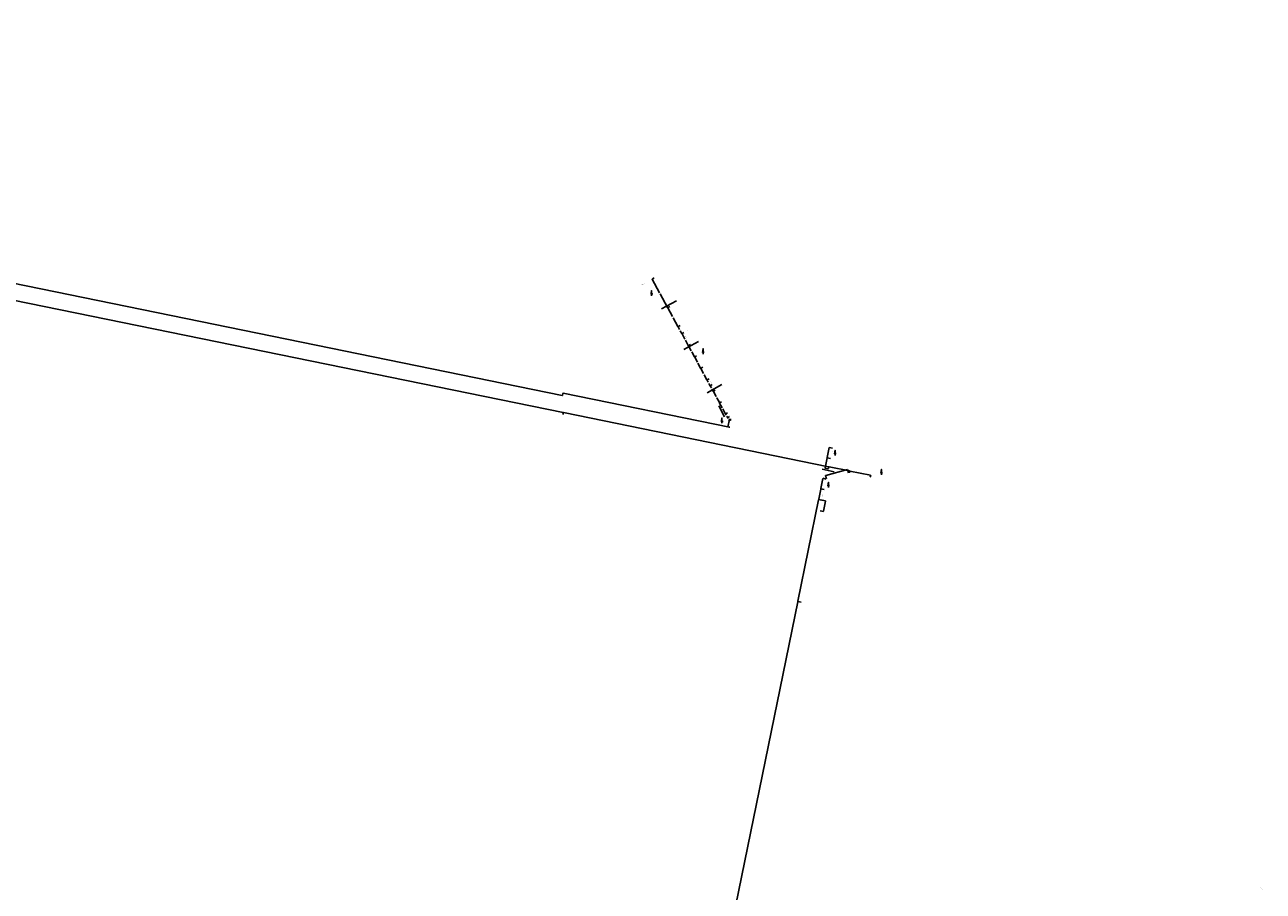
# Model space of a CAD drawing. Header units: feet. Extents: x 2200167 to 2274965, y 202095 to 315438.
import ezdxf

# ---------------------------------------------------------------- set-up
doc = ezdxf.new("R2010")
doc.units = ezdxf.units.FT
doc.header["$MEASUREMENT"] = 0
doc.layers.add('RD_X_Text', color=7, linetype='Continuous')
doc.layers.add('SC_Scratch7', color=12, linetype='Continuous')
doc.styles.add('Slanted Sub-Title (0.17) Font 31', font='calibrii.ttf', dxfattribs={"height": 0.17})
doc.styles.add('Slanted-Sub Title', font='calibrii.ttf', dxfattribs={"height": 0.17})
doc.styles.add('Straight Sub-Title (0.17) Font 30', font='calibri.ttf', dxfattribs={"height": 0.17})
doc.styles.add('Straight-Normal', font='calibri.ttf', dxfattribs={"height": 0.14})
doc.dimstyles.new('Dec-0  Straight', dxfattribs={"dimtxt": 0.14, "dimasz": 0.14, "dimexe": 0.07000000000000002, "dimexo": 0.07000000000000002, "dimgap": 0.07000000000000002, "dimtad": 2, "dimzin": 3, "dimdsep": 46, "dimtxsty": 'Straight-Normal', "dimblk": 'Dim1', "dimcen": 0, "dimclrd": 95, "dimclre": 95, "dimclrt": 7, "dimadec": 0, "dimazin": 3, "dimtfac": 1, "dimtix": 1, "dimtofl": 0, "dimtmove": 1, "dimatfit": 3, "dimldrblk": 'Dim1', "dimfxl": 1, "dimtolj": 1, "dimtzin": 0, "dimlwd": -1, "dimlwe": -1, "dimarcsym": 0})

# ---------------------------------------------------------------- blocks, each defined once
blk = doc.blocks.new('Dim1')
h = blk.add_hatch(color=4)
h.dxf.hatch_style = 1
h.paths.add_polyline_path([(0, 0), (-1.000000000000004, -0.1999999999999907), (-1.000000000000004, 0.1999999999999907)])
at = {"color": 4}
blk.add_lwpolyline([(0, 0), (-1.000000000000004, -0.1999999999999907), (-1.000000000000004, 0.1999999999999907), (0, 0)], dxfattribs=at)
blk = doc.blocks.new('*D944')
at = {"layer": 'Defpoints', "color": 0, "transparency": 16777216}
for p in [(2261096.074356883, 301405.8245365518), (2261032.824940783, 301096.0475426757), (2261132.800502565, 301075.6348069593)]:
    blk.add_point(p, dxfattribs=at)
at = {"layer": 'SC_Scratch7', "color": 95, "linetype": 'Continuous', "transparency": 16777216}
for p, q in [((2261099.503606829, 301405.124361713), (2261199.479168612, 301384.7116259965)), ((2261194.649568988, 301378.5533009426), (2261134.200852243, 301082.4933068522)), ((2261036.254190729, 301095.3473678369), (2261136.229752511, 301074.9346321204))]:
    blk.add_line(p, q, dxfattribs=at)
at = {"layer": 'SC_Scratch7', "color": 95, "transparency": 16777216, "xscale": 7.000000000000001, "yscale": 7.000000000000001, "zscale": 7.000000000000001}
for p, rotation in [((2261196.049918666, 301385.4118008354), 78.46011978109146), ((2261132.800502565, 301075.6348069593), 258.4601197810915)]:
    blk.add_blockref('Dim1', p, dxfattribs=dict(at, rotation=rotation))
at = {"layer": 'SC_Scratch7', "color": 7, "transparency": 16777216, "insert": (2261171.368122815, 301229.1057191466), "char_height": 7.000000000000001, "attachment_point": 5, "rotation": 78.46011978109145, "style": 'Straight-Normal'}
blk.add_mtext("\\A1;316.17'", dxfattribs=at)
blk = doc.blocks.new('*D945')
at = {"layer": 'Defpoints', "color": 0, "transparency": 16777216}
for p in [(2261060.410055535, 301741.2148666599), (2261160.385617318, 301720.8021309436), (2261096.074356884, 301405.8245365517)]:
    blk.add_point(p, dxfattribs=at)
at = {"layer": 'SC_Scratch7', "color": 95, "linetype": 'Continuous', "transparency": 16777216}
for p, q in [((2260997.499144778, 301433.095772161), (2261059.009705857, 301734.356366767)), ((2261156.956367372, 301721.5023057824), (2261056.980805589, 301741.9150414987)), ((2261092.645106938, 301406.5247113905), (2260992.669545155, 301426.9374471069))]:
    blk.add_line(p, q, dxfattribs=at)
at = {"layer": 'SC_Scratch7', "color": 95, "transparency": 16777216, "xscale": 7.000000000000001, "yscale": 7.000000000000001, "zscale": 7.000000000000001}
for p, rotation in [((2261060.410055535, 301741.2148666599), 78.46011978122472), ((2260996.098795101, 301426.2372722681), 258.4601197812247)]:
    blk.add_blockref('Dim1', p, dxfattribs=dict(at, rotation=rotation))
at = {"layer": 'SC_Scratch7', "color": 7, "transparency": 16777216, "insert": (2261021.311513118, 301585.1436542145), "char_height": 7.000000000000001, "attachment_point": 5, "rotation": 78.46011978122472, "style": 'Straight-Normal'}
blk.add_mtext("\\A1;321.48'", dxfattribs=at)
blk = doc.blocks.new('*D946')
at = {"layer": 'Defpoints', "color": 0, "transparency": 16777216}
for p in [(2261123.576131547, 302050.5836853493), (2261223.55169333, 302030.1709496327), (2261160.385617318, 301720.8021309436)]:
    blk.add_point(p, dxfattribs=at)
at = {"layer": 'SC_Scratch7', "color": 95, "linetype": 'Continuous', "transparency": 16777216}
for p, q in [((2261061.810405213, 301748.073366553), (2261122.175781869, 302043.7251854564)), ((2261220.122443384, 302030.8711244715), (2261120.1468816, 302051.2838601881)), ((2261156.956367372, 301721.5023057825), (2261056.980805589, 301741.9150414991))]:
    blk.add_line(p, q, dxfattribs=at)
at = {"layer": 'SC_Scratch7', "color": 95, "transparency": 16777216, "xscale": 7.000000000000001, "yscale": 7.000000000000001, "zscale": 7.000000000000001}
for p, rotation in [((2261123.576131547, 302050.5836853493), 78.46011978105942), ((2261060.410055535, 301741.2148666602), 258.4601197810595)]:
    blk.add_blockref('Dim1', p, dxfattribs=dict(at, rotation=rotation))
at = {"layer": 'SC_Scratch7', "color": 7, "transparency": 16777216, "insert": (2261085.050181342, 301897.3168607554), "char_height": 7.000000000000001, "attachment_point": 5, "rotation": 78.46011978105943, "style": 'Straight-Normal'}
blk.add_mtext("\\A1;315.75'", dxfattribs=at)
blk = doc.blocks.new('*D947')
at = {"layer": 'Defpoints', "color": 0, "transparency": 16777216}
for p in [(2261851.625833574, 302311.8166463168), (2261223.55169333, 302030.1709496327), (2261879.113685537, 302213.5506261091)]:
    blk.add_point(p, dxfattribs=at)
at = {"layer": 'SC_Scratch7', "color": 95, "linetype": 'Continuous', "transparency": 16777216}
for p, q in [((2261202.805063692, 302130.3226849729), (2261844.884611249, 302309.9309311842)), ((2261878.17082797, 302216.9212372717), (2261850.682976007, 302315.1872574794)), ((2261222.608835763, 302033.5415607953), (2261195.1209838, 302131.8075810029))]:
    blk.add_line(p, q, dxfattribs=at)
at = {"layer": 'SC_Scratch7', "color": 95, "transparency": 16777216, "xscale": 7.000000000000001, "yscale": 7.000000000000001, "zscale": 7.000000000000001}
for p, rotation in [((2261851.625833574, 302311.8166463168), 15.62784516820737), ((2261196.063841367, 302128.4369698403), 195.6278451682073)]:
    blk.add_blockref('Dim1', p, dxfattribs=dict(at, rotation=rotation))
at = {"layer": 'SC_Scratch7', "color": 7, "transparency": 16777216, "insert": (2261521.935913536, 302226.950999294), "char_height": 7.000000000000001, "attachment_point": 5, "rotation": 15.627845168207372, "style": 'Straight-Normal'}
blk.add_mtext("\\A1;680.73'", dxfattribs=at)
blk = doc.blocks.new('*D948')
at = {"layer": 'Defpoints', "color": 0, "transparency": 16777216}
for p in [(2261247.819990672, 302659.0934797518), (2261347.795552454, 302638.6807440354), (2261285.730806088, 302334.7059132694)]:
    blk.add_point(p, dxfattribs=at)
at = {"layer": 'SC_Scratch7', "color": 95, "linetype": 'Continuous', "transparency": 16777216}
for p, q in [((2261187.155593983, 302361.9771488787), (2261246.419640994, 302652.2349798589)), ((2261344.366302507, 302639.3809188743), (2261244.390740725, 302659.7936545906)), ((2261282.301556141, 302335.4060881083), (2261182.325994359, 302355.8188238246))]:
    blk.add_line(p, q, dxfattribs=at)
at = {"layer": 'SC_Scratch7', "color": 95, "transparency": 16777216, "xscale": 7.000000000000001, "yscale": 7.000000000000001, "zscale": 7.000000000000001}
for p, rotation in [((2261247.819990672, 302659.0934797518), 78.46011978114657), ((2261185.755244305, 302355.1186489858), 258.4601197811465)]:
    blk.add_blockref('Dim1', p, dxfattribs=dict(at, rotation=rotation))
at = {"layer": 'SC_Scratch7', "color": 7, "transparency": 16777216, "insert": (2261209.844705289, 302508.5236491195), "char_height": 7.000000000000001, "attachment_point": 5, "rotation": 78.46011978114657, "style": 'Straight-Normal'}
blk.add_mtext("\\A1;310.25'", dxfattribs=at)
blk = doc.blocks.new('*D949')
at = {"layer": 'Defpoints', "color": 0, "transparency": 16777216}
for p in [(2261310.340953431, 302965.3027239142), (2261347.795552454, 302638.6807440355), (2261410.316515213, 302944.8899881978)]:
    blk.add_point(p, dxfattribs=at)
at = {"layer": 'SC_Scratch7', "color": 95, "linetype": 'Continuous', "transparency": 16777216}
for p, q in [((2261344.366302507, 302639.3809188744), (2261244.390740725, 302659.7936545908)), ((2261249.220340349, 302665.9519796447), (2261308.940603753, 302958.4442240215)), ((2261406.887265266, 302945.5901630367), (2261306.911703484, 302966.0028987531))]:
    blk.add_line(p, q, dxfattribs=at)
at = {"layer": 'SC_Scratch7', "color": 95, "transparency": 16777216, "xscale": 7.000000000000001, "yscale": 7.000000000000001, "zscale": 7.000000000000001}
for p, rotation in [((2261247.819990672, 302659.0934797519), 258.4601197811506), ((2261310.340953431, 302965.3027239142), 78.46011978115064)]:
    blk.add_blockref('Dim1', p, dxfattribs=dict(at, rotation=rotation))
at = {"layer": 'SC_Scratch7', "color": 7, "transparency": 16777216, "insert": (2261272.137559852, 302813.6156865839), "char_height": 7.000000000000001, "attachment_point": 5, "rotation": 78.46011978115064, "style": 'Straight-Normal'}
blk.add_mtext("\\A1;312.53'", dxfattribs=at)
blk = doc.blocks.new('*D950')
at = {"layer": 'Defpoints', "color": 0, "transparency": 16777216}
for p in [(2261096.074356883, 301405.8245365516), (2260381.08836026, 298414.0974699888), (2260481.063922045, 298393.6847342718)]:
    blk.add_point(p, dxfattribs=at)
at = {"layer": 'SC_Scratch7', "color": 95, "linetype": 'Continuous', "transparency": 16777216}
for p, q in [((2260994.69844542, 301419.3787723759), (2260382.488709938, 298420.9559698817)), ((2261092.645106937, 301406.5247113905), (2260992.669545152, 301426.9374471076)), ((2260477.634672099, 298394.3849091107), (2260377.659110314, 298414.7976448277))]:
    blk.add_line(p, q, dxfattribs=at)
at = {"layer": 'SC_Scratch7', "color": 95, "transparency": 16777216, "xscale": 7.000000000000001, "yscale": 7.000000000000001, "zscale": 7.000000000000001}
for p, rotation in [((2260996.098795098, 301426.2372722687), 78.46011978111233), ((2260381.08836026, 298414.0974699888), 258.4601197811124)]:
    blk.add_blockref('Dim1', p, dxfattribs=dict(at, rotation=rotation))
at = {"layer": 'SC_Scratch7', "color": 7, "transparency": 16777216, "insert": (2260681.65066548, 299921.5849558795), "char_height": 7.000000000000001, "attachment_point": 5, "rotation": 78.46011978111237, "style": 'Straight-Normal'}
blk.add_mtext("\\A1;3074.28'", dxfattribs=at)
blk = doc.blocks.new('*D951')
at = {"layer": 'Defpoints', "color": 0, "transparency": 16777216}
for p in [(2260481.063922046, 298393.6847342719), (2240719.164797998, 202115.7922762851), (2240819.140359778, 202095.3795405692)]:
    blk.add_point(p, dxfattribs=at)
at = {"layer": 'SC_Scratch7', "color": 95, "linetype": 'Continuous', "transparency": 16777216}
for p, q in [((2260379.688010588, 298407.2389700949), (2240720.565147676, 202122.650776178)), ((2260477.6346721, 298394.3849091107), (2260377.65911032, 298414.7976448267)), ((2240815.711109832, 202096.079715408), (2240715.735548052, 202116.492451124))]:
    blk.add_line(p, q, dxfattribs=at)
at = {"layer": 'SC_Scratch7', "color": 95, "transparency": 16777216, "xscale": 7.000000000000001, "yscale": 7.000000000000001, "zscale": 7.000000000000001}
for p, rotation in [((2260381.088360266, 298414.0974699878), 78.46011978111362), ((2240719.164797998, 202115.7922762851), 258.4601197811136)]:
    blk.add_blockref('Dim1', p, dxfattribs=dict(at, rotation=rotation))
at = {"layer": 'SC_Scratch7', "color": 7, "transparency": 16777216, "insert": (2250543.183666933, 250266.3624578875), "char_height": 7.000000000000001, "attachment_point": 5, "rotation": 78.46011978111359, "style": 'Straight-Normal'}
blk.add_mtext("\\A1;98285.07'", dxfattribs=at)
blk = doc.blocks.new('*D952')
at = {"layer": 'Defpoints', "color": 0, "transparency": 16777216}
for p in [(2200166.973019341, 314813.7660732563), (2253449.311744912, 303934.724441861), (2253461.263453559, 303993.260387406)]:
    blk.add_point(p, dxfattribs=at)
at = {"layer": 'SC_Scratch7', "color": 95, "linetype": 'Continuous', "transparency": 16777216}
for p, q in [((2200167.67319418, 314817.1953232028), (2200179.624902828, 314875.7312687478)), ((2200185.783227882, 314870.9016691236), (2253454.404953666, 303994.6607370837)), ((2253450.01191975, 303938.1536918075), (2253461.963628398, 303996.6896373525))]:
    blk.add_line(p, q, dxfattribs=at)
at = {"layer": 'SC_Scratch7', "color": 95, "transparency": 16777216, "xscale": 7.000000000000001, "yscale": 7.000000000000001, "zscale": 7.000000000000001}
for p, rotation in [((2200178.924727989, 314872.3020188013), 168.460119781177), ((2253461.263453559, 303993.260387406), 348.460119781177)]:
    blk.add_blockref('Dim1', p, dxfattribs=dict(at, rotation=rotation))
at = {"layer": 'SC_Scratch7', "color": 7, "transparency": 16777216, "insert": (2226821.511675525, 309439.7241153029), "char_height": 7.000000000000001, "attachment_point": 5, "rotation": 348.460119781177, "style": 'Straight-Normal'}
blk.add_mtext("\\A1;54381.63'", dxfattribs=at)
blk = doc.blocks.new('*D953')
at = {"layer": 'Defpoints', "color": 0, "transparency": 16777216}
for p in [(2253449.311744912, 303934.7244418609), (2261285.730806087, 302334.7059132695), (2261297.682514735, 302393.2418588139)]:
    blk.add_point(p, dxfattribs=at)
at = {"layer": 'SC_Scratch7', "color": 95, "linetype": 'Continuous', "transparency": 16777216}
for p, q in [((2253450.011919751, 303938.1536918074), (2253461.963628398, 303996.6896373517)), ((2253468.121953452, 303991.8600377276), (2261290.824014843, 302394.6422084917)), ((2261286.430980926, 302338.135163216), (2261298.382689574, 302396.6711087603))]:
    blk.add_line(p, q, dxfattribs=at)
at = {"layer": 'SC_Scratch7', "color": 95, "transparency": 16777216, "xscale": 7.000000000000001, "yscale": 7.000000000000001, "zscale": 7.000000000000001}
for p, rotation in [((2253461.263453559, 303993.2603874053), 168.4601197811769), ((2261297.682514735, 302393.2418588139), 348.460119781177)]:
    blk.add_blockref('Dim1', p, dxfattribs=dict(at, rotation=rotation))
at = {"layer": 'SC_Scratch7', "color": 7, "transparency": 16777216, "insert": (2257380.890568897, 303200.1940353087), "char_height": 7.000000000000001, "attachment_point": 5, "rotation": 348.46011978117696, "style": 'Straight-Normal'}
blk.add_mtext("\\A1;7998.09'", dxfattribs=at)
blk = doc.blocks.new('*D954')
at = {"layer": 'Defpoints', "color": 0, "transparency": 16777216}
for p in [(2261285.730806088, 302334.7059132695), (2261901.684779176, 302208.9421221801), (2261913.636487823, 302267.4780677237)]:
    blk.add_point(p, dxfattribs=at)
at = {"layer": 'SC_Scratch7', "color": 95, "linetype": 'Continuous', "transparency": 16777216}
for p, q in [((2261286.430980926, 302338.135163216), (2261298.382689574, 302396.6711087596)), ((2261304.541014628, 302391.8415091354), (2261906.77798793, 302268.8784174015)), ((2261902.384954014, 302212.3713721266), (2261914.336662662, 302270.9073176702))]:
    blk.add_line(p, q, dxfattribs=at)
at = {"layer": 'SC_Scratch7', "color": 95, "transparency": 16777216, "xscale": 7.000000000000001, "yscale": 7.000000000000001, "zscale": 7.000000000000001}
for p, rotation in [((2261297.682514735, 302393.2418588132), 168.460119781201), ((2261913.636487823, 302267.4780677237), 348.460119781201)]:
    blk.add_blockref('Dim1', p, dxfattribs=dict(at, rotation=rotation))
at = {"layer": 'SC_Scratch7', "color": 7, "transparency": 16777216, "insert": (2261607.077086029, 302337.3028754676), "char_height": 7.000000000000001, "attachment_point": 5, "rotation": 348.460119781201, "style": 'Straight-Normal'}
blk.add_mtext("\\A1;628.66'", dxfattribs=at)
blk = doc.blocks.new('*D955')
at = {"layer": 'Defpoints', "color": 0, "transparency": 16777216}
for p in [(2261901.684779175, 302208.9421221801), (2262518.087153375, 302083.0867777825), (2262530.038862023, 302141.6227233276)]:
    blk.add_point(p, dxfattribs=at)
at = {"layer": 'SC_Scratch7', "color": 95, "linetype": 'Continuous', "transparency": 16777216}
for p, q in [((2261902.384954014, 302212.3713721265), (2261914.336662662, 302270.9073176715)), ((2261920.494987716, 302266.0777180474), (2262523.180362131, 302143.0230730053)), ((2262518.787328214, 302086.5160277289), (2262530.739036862, 302145.051973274))]:
    blk.add_line(p, q, dxfattribs=at)
at = {"layer": 'SC_Scratch7', "color": 95, "transparency": 16777216, "xscale": 7.000000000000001, "yscale": 7.000000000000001, "zscale": 7.000000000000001}
for p, rotation in [((2261913.636487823, 302267.4780677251), 168.4601197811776), ((2262530.038862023, 302141.6227233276), 348.4601197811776)]:
    blk.add_blockref('Dim1', p, dxfattribs=dict(at, rotation=rotation))
at = {"layer": 'SC_Scratch7', "color": 7, "transparency": 16777216, "insert": (2262223.255259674, 302211.4933077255), "char_height": 7.000000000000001, "attachment_point": 5, "rotation": 348.4601197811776, "style": 'Straight-Normal'}
blk.add_mtext("\\A1;629.12'", dxfattribs=at)
blk = doc.blocks.new('*D956')
at = {"layer": 'Defpoints', "color": 0, "transparency": 16777216}
for p in [(2253449.549089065, 304562.6303479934), (2253449.549089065, 304562.6303479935), (2258369.762485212, 303558.0346854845)]:
    blk.add_point(p, dxfattribs=at)
at = {"layer": 'SC_Scratch7', "color": 95, "linetype": 'Continuous', "transparency": 16777216}
blk.add_line((2258362.903985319, 303559.4350351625), (2253456.407588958, 304561.2299983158), dxfattribs=at)
at = {"layer": 'SC_Scratch7', "color": 95, "transparency": 16777216, "xscale": 7.000000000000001, "yscale": 7.000000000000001, "zscale": 7.000000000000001}
for p, rotation in [((2253449.549089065, 304562.6303479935), 168.4601197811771), ((2258369.762485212, 303558.0346854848), 348.4601197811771)]:
    blk.add_blockref('Dim1', p, dxfattribs=dict(at, rotation=rotation))
at = {"layer": 'SC_Scratch7', "color": 7, "transparency": 16777216, "insert": (2258204.542171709, 303603.0683664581), "char_height": 7.000000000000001, "attachment_point": 5, "rotation": 348.46011978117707, "style": 'Straight-Normal'}
blk.add_mtext("\\A1;5021.72'", dxfattribs=at)
blk = doc.blocks.new('*D957')
at = {"layer": 'Defpoints', "color": 0, "transparency": 16777216}
for p in [(2200183.871906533, 315438.2700712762), (2200170.943192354, 315374.9490406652), (2253449.549089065, 304562.6303479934)]:
    blk.add_point(p, dxfattribs=at)
at = {"layer": 'SC_Scratch7', "color": 95, "linetype": 'Continuous', "transparency": 16777216}
for p, q in [((2200183.171731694, 315434.8408213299), (2200170.243017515, 315371.5197907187)), ((2253429.761874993, 304500.7096670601), (2200177.801692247, 315373.5486909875)), ((2253448.848914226, 304559.201098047), (2253435.920200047, 304495.8800674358))]:
    blk.add_line(p, q, dxfattribs=at)
at = {"layer": 'SC_Scratch7', "color": 95, "transparency": 16777216, "xscale": 7.000000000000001, "yscale": 7.000000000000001, "zscale": 7.000000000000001}
for p, rotation in [((2200170.943192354, 315374.9490406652), 168.4601197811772), ((2253436.620374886, 304499.3093173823), 348.4601197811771)]:
    blk.add_blockref('Dim1', p, dxfattribs=dict(at, rotation=rotation))
at = {"layer": 'SC_Scratch7', "color": 7, "transparency": 16777216, "insert": (2226802.36419887, 309930.1862668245), "char_height": 7.000000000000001, "attachment_point": 5, "rotation": 348.4601197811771, "style": 'Straight-Normal'}
blk.add_mtext("\\A1;54364.62'", dxfattribs=at)
blk = doc.blocks.new('*D958')
at = {"layer": 'Defpoints', "color": 0, "transparency": 16777216}
for p in [(2258364.853335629, 303796.8577898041), (2258417.837765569, 303785.667665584), (2258369.762485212, 303558.0346854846)]:
    blk.add_point(p, dxfattribs=at)
at = {"layer": 'SC_Scratch7', "color": 95, "linetype": 'Continuous', "transparency": 16777216}
for p, q in [((2258318.224523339, 303576.0737315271), (2258363.406867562, 303790.0088679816)), ((2258414.413304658, 303786.3908996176), (2258361.428874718, 303797.5810238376)), ((2258366.338024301, 303558.7579195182), (2258313.353594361, 303569.9480437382))]:
    blk.add_line(p, q, dxfattribs=at)
at = {"layer": 'SC_Scratch7', "color": 95, "transparency": 16777216, "xscale": 7.000000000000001, "yscale": 7.000000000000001, "zscale": 7.000000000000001}
for p, rotation in [((2258364.853335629, 303796.8577898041), 78.07457986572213), ((2258316.778055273, 303569.2248097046), 258.0745798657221)]:
    blk.add_blockref('Dim1', p, dxfattribs=dict(at, rotation=rotation))
at = {"layer": 'SC_Scratch7', "color": 7, "transparency": 16777216, "insert": (2258333.882479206, 303684.5055705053), "char_height": 7.000000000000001, "attachment_point": 5, "rotation": 78.07457986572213, "style": 'Straight-Normal'}
blk.add_mtext("\\A1;232.65'", dxfattribs=at)
blk = doc.blocks.new('*D959')
at = {"layer": 'Defpoints', "color": 0, "transparency": 16777216}
for p in [(2258306.28374378, 303841.7165340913), (2258368.897373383, 303875.7380868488), (2258417.837765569, 303785.667665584)]:
    blk.add_point(p, dxfattribs=at)
at = {"layer": 'SC_Scratch7', "color": 95, "linetype": 'Continuous', "transparency": 16777216}
for p, q in [((2258365.822031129, 303874.0670781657), (2258303.208401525, 303840.0455254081)), ((2258309.625761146, 303835.5658495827), (2258321.56853368, 303813.5862432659)), ((2258351.882118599, 303757.796797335), (2258339.939346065, 303779.7764036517)), ((2258414.762423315, 303783.996656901), (2258352.148793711, 303749.9751041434))]:
    blk.add_line(p, q, dxfattribs=at)
at = {"layer": 'SC_Scratch7', "color": 95, "transparency": 16777216, "xscale": 7.000000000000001, "yscale": 7.000000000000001, "zscale": 7.000000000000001}
for p, rotation in [((2258306.28374378, 303841.7165340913), 118.517753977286), ((2258355.224135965, 303751.6461128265), 298.517753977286)]:
    blk.add_blockref('Dim1', p, dxfattribs=dict(at, rotation=rotation))
at = {"layer": 'SC_Scratch7', "color": 7, "transparency": 16777216, "insert": (2258330.753939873, 303796.6813234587), "char_height": 7.000000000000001, "attachment_point": 5, "rotation": 118.51799999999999, "style": 'Straight-Normal'}
blk.add_mtext("\\A1;102.51'", dxfattribs=at)
blk = doc.blocks.new('*D960')
at = {"layer": 'Defpoints', "color": 0, "transparency": 16777216}
for p in [(2256146.52123999, 307965.8228942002), (2256540.19898476, 307089.105454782), (2256604.042751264, 307123.7954110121)]:
    blk.add_point(p, dxfattribs=at)
at = {"layer": 'SC_Scratch7', "color": 95, "linetype": 'Continuous', "transparency": 16777216}
for p, q in [((2256143.445897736, 307964.1518855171), (2256079.602131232, 307929.4619292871)), ((2256086.019490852, 307924.9822534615), (2256302.134566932, 307527.2417557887)), ((2256536.856967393, 307095.2561392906), (2256320.741891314, 307492.9966369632)), ((2256600.96740901, 307122.124402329), (2256537.123642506, 307087.434446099))]:
    blk.add_line(p, q, dxfattribs=at)
at = {"layer": 'SC_Scratch7', "color": 95, "transparency": 16777216, "xscale": 7.000000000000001, "yscale": 7.000000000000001, "zscale": 7.000000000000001}
for p, rotation in [((2256082.677473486, 307931.1329379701), 118.5177539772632), ((2256540.19898476, 307089.105454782), 298.5177539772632)]:
    blk.add_blockref('Dim1', p, dxfattribs=dict(at, rotation=rotation))
at = {"layer": 'SC_Scratch7', "color": 7, "transparency": 16777216, "insert": (2256311.438229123, 307510.1191963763), "char_height": 7.000000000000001, "attachment_point": 5, "rotation": 118.51799999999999, "style": 'Straight-Normal'}
blk.add_mtext("\\A1;958.30'", dxfattribs=at)
blk = doc.blocks.new('*D961')
at = {"layer": 'Defpoints', "color": 0, "transparency": 16777216}
for p in [(2256604.042751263, 307123.795411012), (2256846.002247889, 306527.768038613), (2256909.230945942, 306562.1237931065)]:
    blk.add_point(p, dxfattribs=at)
at = {"layer": 'SC_Scratch7', "color": 95, "linetype": 'Continuous', "transparency": 16777216}
for p, q in [((2256600.967409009, 307122.1244023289), (2256537.738710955, 307087.7686478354)), ((2256544.156070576, 307083.28897201), (2256684.13662314, 306825.6672657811)), ((2256842.660230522, 306533.9187231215), (2256702.679677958, 306791.54042935)), ((2256906.155603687, 306560.4527844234), (2256842.926905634, 306526.0970299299))]:
    blk.add_line(p, q, dxfattribs=at)
at = {"layer": 'SC_Scratch7', "color": 95, "transparency": 16777216, "xscale": 7.000000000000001, "yscale": 7.000000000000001, "zscale": 7.000000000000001}
for p, rotation in [((2256540.81405321, 307089.4396565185), 118.5177539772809), ((2256846.002247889, 306527.768038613), 298.5177539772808)]:
    blk.add_blockref('Dim1', p, dxfattribs=dict(at, rotation=rotation))
at = {"layer": 'SC_Scratch7', "color": 7, "transparency": 16777216, "insert": (2256693.40815055, 306808.6038475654), "char_height": 7.000000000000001, "attachment_point": 5, "rotation": 118.51799999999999, "style": 'Straight-Normal'}
blk.add_mtext("\\A1;639.23'", dxfattribs=at)
blk = doc.blocks.new('*D962')
at = {"layer": 'Defpoints', "color": 0, "transparency": 16777216}
for p in [(2256909.230945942, 306562.1237931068), (2256959.646380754, 306318.6161609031), (2257022.875078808, 306352.9719153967)]:
    blk.add_point(p, dxfattribs=at)
at = {"layer": 'SC_Scratch7', "color": 95, "linetype": 'Continuous', "transparency": 16777216}
for p, q in [((2256906.155603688, 306560.4527844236), (2256842.926905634, 306526.09702993)), ((2256849.344265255, 306521.6173541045), (2256893.561784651, 306440.2389584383)), ((2256956.304363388, 306324.7668454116), (2256912.086843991, 306406.1452410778)), ((2257019.799736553, 306351.3009067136), (2256956.5710385, 306316.94515222))]:
    blk.add_line(p, q, dxfattribs=at)
at = {"layer": 'SC_Scratch7', "color": 95, "transparency": 16777216, "xscale": 7.000000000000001, "yscale": 7.000000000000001, "zscale": 7.000000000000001}
for p, rotation in [((2256846.002247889, 306527.7680386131), 118.5177539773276), ((2256959.646380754, 306318.6161609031), 298.5177539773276)]:
    blk.add_blockref('Dim1', p, dxfattribs=dict(at, rotation=rotation))
at = {"layer": 'SC_Scratch7', "color": 7, "transparency": 16777216, "insert": (2256902.824314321, 306423.1920997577), "char_height": 7.000000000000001, "attachment_point": 5, "rotation": 118.51799999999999, "style": 'Straight-Normal'}
blk.add_mtext("\\A1;238.03'", dxfattribs=at)
blk = doc.blocks.new('*D963')
at = {"layer": 'Defpoints', "color": 0, "transparency": 16777216}
for p in [(2257022.875078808, 306352.9719153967), (2257152.054975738, 305964.5053246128), (2257215.283673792, 305998.8610791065)]:
    blk.add_point(p, dxfattribs=at)
at = {"layer": 'SC_Scratch7', "color": 95, "linetype": 'Continuous', "transparency": 16777216}
for p, q in [((2257019.799736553, 306351.3009067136), (2256956.5710385, 306316.94515222)), ((2256962.988398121, 306312.4654763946), (2257046.503312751, 306158.7637341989)), ((2257148.712958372, 305970.6560091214), (2257065.198043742, 306124.3577513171)), ((2257212.208331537, 305997.1900704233), (2257148.979633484, 305962.8343159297))]:
    blk.add_line(p, q, dxfattribs=at)
at = {"layer": 'SC_Scratch7', "color": 95, "transparency": 16777216, "xscale": 7.000000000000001, "yscale": 7.000000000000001, "zscale": 7.000000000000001}
for p, rotation in [((2256959.646380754, 306318.6161609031), 118.5177539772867), ((2257152.054975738, 305964.5053246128), 298.5177539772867)]:
    blk.add_blockref('Dim1', p, dxfattribs=dict(at, rotation=rotation))
at = {"layer": 'SC_Scratch7', "color": 7, "transparency": 16777216, "insert": (2257055.850678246, 306141.5607427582), "char_height": 7.000000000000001, "attachment_point": 5, "rotation": 118.51799999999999, "style": 'Straight-Normal'}
blk.add_mtext("\\A1;403.01'", dxfattribs=at)
blk = doc.blocks.new('*D964')
at = {"layer": 'Defpoints', "color": 0, "transparency": 16777216}
for p in [(2257215.283673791, 305998.8610791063), (2257333.823671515, 305631.4424529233), (2257396.437301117, 305665.4640056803)]:
    blk.add_point(p, dxfattribs=at)
at = {"layer": 'SC_Scratch7', "color": 95, "linetype": 'Continuous', "transparency": 16777216}
for p, q in [((2257212.208331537, 305997.1900704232), (2257149.594701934, 305963.1685176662)), ((2257156.012061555, 305958.6888418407), (2257233.970188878, 305815.2138704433)), ((2257330.481654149, 305637.5931374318), (2257252.523526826, 305781.0681088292)), ((2257393.361958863, 305663.7929969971), (2257330.74832926, 305629.7714442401))]:
    blk.add_line(p, q, dxfattribs=at)
at = {"layer": 'SC_Scratch7', "color": 95, "transparency": 16777216, "xscale": 7.000000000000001, "yscale": 7.000000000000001, "zscale": 7.000000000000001}
for p, rotation in [((2257152.670044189, 305964.8395263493), 118.5177539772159), ((2257333.823671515, 305631.4424529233), 298.5177539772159)]:
    blk.add_blockref('Dim1', p, dxfattribs=dict(at, rotation=rotation))
at = {"layer": 'SC_Scratch7', "color": 7, "transparency": 16777216, "insert": (2257243.246857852, 305798.1409896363), "char_height": 7.000000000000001, "attachment_point": 5, "rotation": 118.51799999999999, "style": 'Straight-Normal'}
blk.add_mtext("\\A1;379.43'", dxfattribs=at)
blk = doc.blocks.new('*D965')
at = {"layer": 'Defpoints', "color": 0, "transparency": 16777216}
for p in [(2257396.437301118, 305665.4640056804), (2257516.466380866, 305295.304857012), (2257579.080010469, 305329.3264097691)]:
    blk.add_point(p, dxfattribs=at)
at = {"layer": 'SC_Scratch7', "color": 95, "linetype": 'Continuous', "transparency": 16777216}
for p, q in [((2257393.361958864, 305663.7929969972), (2257330.748329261, 305629.7714442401)), ((2257337.165688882, 305625.2917684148), (2257415.868357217, 305480.4465357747)), ((2257513.1243635, 305301.4555415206), (2257434.421695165, 305446.3007741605)), ((2257576.004668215, 305327.655401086), (2257513.391038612, 305293.6338483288))]:
    blk.add_line(p, q, dxfattribs=at)
at = {"layer": 'SC_Scratch7', "color": 95, "transparency": 16777216, "xscale": 7.000000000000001, "yscale": 7.000000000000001, "zscale": 7.000000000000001}
for p, rotation in [((2257333.823671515, 305631.4424529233), 118.5177539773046), ((2257516.466380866, 305295.304857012), 298.5177539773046)]:
    blk.add_blockref('Dim1', p, dxfattribs=dict(at, rotation=rotation))
at = {"layer": 'SC_Scratch7', "color": 7, "transparency": 16777216, "insert": (2257425.145026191, 305463.3736549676), "char_height": 7.000000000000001, "attachment_point": 5, "rotation": 118.51799999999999, "style": 'Straight-Normal'}
blk.add_mtext("\\A1;382.55'", dxfattribs=at)
blk = doc.blocks.new('*D966')
at = {"layer": 'Defpoints', "color": 0, "transparency": 16777216}
for p in [(2257579.080010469, 305329.3264097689), (2257700.929853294, 304955.8163092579), (2257763.543482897, 304989.8378620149)]:
    blk.add_point(p, dxfattribs=at)
at = {"layer": 'SC_Scratch7', "color": 95, "linetype": 'Continuous', "transparency": 16777216}
for p, q in [((2257576.004668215, 305327.6554010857), (2257513.391038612, 305293.6338483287)), ((2257519.808398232, 305289.1541725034), (2257599.421448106, 305142.633463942)), ((2257697.587835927, 304961.9669937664), (2257617.974786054, 305108.4877023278)), ((2257760.468140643, 304988.1668533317), (2257697.85451104, 304954.1453005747))]:
    blk.add_line(p, q, dxfattribs=at)
at = {"layer": 'SC_Scratch7', "color": 95, "transparency": 16777216, "xscale": 7.000000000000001, "yscale": 7.000000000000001, "zscale": 7.000000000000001}
for p, rotation in [((2257516.466380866, 305295.3048570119), 118.5177539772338), ((2257700.929853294, 304955.8163092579), 298.5177539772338)]:
    blk.add_blockref('Dim1', p, dxfattribs=dict(at, rotation=rotation))
at = {"layer": 'SC_Scratch7', "color": 7, "transparency": 16777216, "insert": (2257608.69811708, 305125.560583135), "char_height": 7.000000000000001, "attachment_point": 5, "rotation": 118.51799999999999, "style": 'Straight-Normal'}
blk.add_mtext("\\A1;386.37'", dxfattribs=at)
blk = doc.blocks.new('*D967')
at = {"layer": 'Defpoints', "color": 0, "transparency": 16777216}
for p in [(2257763.543482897, 304989.8378620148), (2257792.139410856, 304787.9532639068), (2257854.753040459, 304821.9748166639)]:
    blk.add_point(p, dxfattribs=at)
at = {"layer": 'SC_Scratch7', "color": 95, "linetype": 'Continuous', "transparency": 16777216}
for p, q in [((2257760.468140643, 304988.1668533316), (2257697.85451104, 304954.1453005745)), ((2257704.271870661, 304949.6656247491), (2257737.349225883, 304888.7897063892)), ((2257788.79739349, 304794.1039484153), (2257755.720038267, 304854.9798667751)), ((2257851.677698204, 304820.3038079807), (2257789.064068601, 304786.2822552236))]:
    blk.add_line(p, q, dxfattribs=at)
at = {"layer": 'SC_Scratch7', "color": 95, "transparency": 16777216, "xscale": 7.000000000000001, "yscale": 7.000000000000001, "zscale": 7.000000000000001}
for p, rotation in [((2257700.929853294, 304955.8163092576), 118.5177539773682), ((2257792.139410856, 304787.9532639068), 298.5177539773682)]:
    blk.add_blockref('Dim1', p, dxfattribs=dict(at, rotation=rotation))
at = {"layer": 'SC_Scratch7', "color": 7, "transparency": 16777216, "insert": (2257746.534632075, 304871.8847865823), "char_height": 7.000000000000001, "attachment_point": 5, "rotation": 118.51799999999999, "style": 'Straight-Normal'}
blk.add_mtext("\\A1;191.04'", dxfattribs=at)
blk = doc.blocks.new('*D968')
at = {"layer": 'Defpoints', "color": 0, "transparency": 16777216}
for p in [(2257854.753040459, 304821.9748166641), (2257884.947995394, 304617.1473522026), (2257947.561624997, 304651.1689049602)]:
    blk.add_point(p, dxfattribs=at)
at = {"layer": 'SC_Scratch7', "color": 95, "linetype": 'Continuous', "transparency": 16777216}
for p, q in [((2257851.677698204, 304820.303807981), (2257789.064068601, 304786.2822552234)), ((2257795.481428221, 304781.802579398), (2257829.358296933, 304719.4552278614)), ((2257881.605978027, 304623.2980367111), (2257847.729109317, 304685.6453882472)), ((2257944.486282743, 304649.497896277), (2257881.872653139, 304615.4763435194))]:
    blk.add_line(p, q, dxfattribs=at)
at = {"layer": 'SC_Scratch7', "color": 95, "transparency": 16777216, "xscale": 7.000000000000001, "yscale": 7.000000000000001, "zscale": 7.000000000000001}
for p, rotation in [((2257792.139410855, 304787.9532639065), 118.5177539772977), ((2257884.947995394, 304617.1473522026), 298.5177539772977)]:
    blk.add_blockref('Dim1', p, dxfattribs=dict(at, rotation=rotation))
at = {"layer": 'SC_Scratch7', "color": 7, "transparency": 16777216, "insert": (2257838.543703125, 304702.5503080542), "char_height": 7.000000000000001, "attachment_point": 5, "rotation": 118.51799999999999, "style": 'Straight-Normal'}
blk.add_mtext("\\A1;194.39'", dxfattribs=at)
blk = doc.blocks.new('*D969')
at = {"layer": 'Defpoints', "color": 0, "transparency": 16777216}
for p in [(2257947.561624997, 304651.16890496), (2258068.261218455, 304279.77573569), (2258130.874848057, 304313.7972884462)]:
    blk.add_point(p, dxfattribs=at)
at = {"layer": 'SC_Scratch7', "color": 95, "linetype": 'Continuous', "transparency": 16777216}
for p, q in [((2257944.486282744, 304649.497896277), (2257881.872653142, 304615.4763435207)), ((2257888.290012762, 304610.9966676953), (2257967.327937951, 304465.5344247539)), ((2258064.919201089, 304285.9264201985), (2257985.8812759, 304431.3886631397)), ((2258127.799505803, 304312.1262797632), (2258065.185876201, 304278.1047270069))]:
    blk.add_line(p, q, dxfattribs=at)
at = {"layer": 'SC_Scratch7', "color": 95, "transparency": 16777216, "xscale": 7.000000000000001, "yscale": 7.000000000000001, "zscale": 7.000000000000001}
for p, rotation in [((2257884.947995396, 304617.1473522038), 118.5177539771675), ((2258068.261218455, 304279.77573569), 298.5177539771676)]:
    blk.add_blockref('Dim1', p, dxfattribs=dict(at, rotation=rotation))
at = {"layer": 'SC_Scratch7', "color": 7, "transparency": 16777216, "insert": (2257976.604606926, 304448.4615439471), "char_height": 7.000000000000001, "attachment_point": 5, "rotation": 118.51799999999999, "style": 'Straight-Normal'}
blk.add_mtext("\\A1;383.96'", dxfattribs=at)
blk = doc.blocks.new('*D970')
at = {"layer": 'Defpoints', "color": 0, "transparency": 16777216}
for p in [(2258130.874848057, 304313.7972884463), (2258243.941982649, 303956.4509781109), (2258306.555612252, 303990.4725308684)]:
    blk.add_point(p, dxfattribs=at)
at = {"layer": 'SC_Scratch7', "color": 95, "linetype": 'Continuous', "transparency": 16777216}
for p, q in [((2258127.799505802, 304312.1262797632), (2258065.185876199, 304278.1047270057)), ((2258071.60323582, 304273.6250511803), (2258146.824931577, 304135.1862377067)), ((2258240.599965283, 303962.6016626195), (2258165.378269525, 304101.0404760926)), ((2258303.480269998, 303988.8015221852), (2258240.866640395, 303954.7799694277))]:
    blk.add_line(p, q, dxfattribs=at)
at = {"layer": 'SC_Scratch7', "color": 95, "transparency": 16777216, "xscale": 7.000000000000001, "yscale": 7.000000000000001, "zscale": 7.000000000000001}
for p, rotation in [((2258068.261218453, 304279.7757356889), 118.5177539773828), ((2258243.941982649, 303956.4509781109), 298.5177539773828)]:
    blk.add_blockref('Dim1', p, dxfattribs=dict(at, rotation=rotation))
at = {"layer": 'SC_Scratch7', "color": 7, "transparency": 16777216, "insert": (2258156.101600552, 304118.1133568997), "char_height": 7.000000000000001, "attachment_point": 5, "rotation": 118.51799999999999, "style": 'Straight-Normal'}
blk.add_mtext("\\A1;367.97'", dxfattribs=at)
blk = doc.blocks.new('*D971')
at = {"layer": 'Defpoints', "color": 0, "transparency": 16777216}
for p in [(2258306.283743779, 303841.716534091), (2258306.555612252, 303990.4725308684), (2258368.897373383, 303875.7380868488)]:
    blk.add_point(p, dxfattribs=at)
at = {"layer": 'SC_Scratch7', "color": 95, "linetype": 'Continuous', "transparency": 16777216}
for p, q in [((2258303.480269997, 303988.8015221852), (2258240.866640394, 303954.7799694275)), ((2258247.284000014, 303950.300293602), (2258265.927457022, 303915.988675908)), ((2258302.941726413, 303847.8672185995), (2258284.298269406, 303882.1788362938)), ((2258365.822031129, 303874.0670781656), (2258303.208401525, 303840.0455254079))]:
    blk.add_line(p, q, dxfattribs=at)
at = {"layer": 'SC_Scratch7', "color": 95, "transparency": 16777216, "xscale": 7.000000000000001, "yscale": 7.000000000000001, "zscale": 7.000000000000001}
for p, rotation in [((2258243.941982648, 303956.4509781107), 118.5177539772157), ((2258306.283743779, 303841.716534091), 298.5177539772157)]:
    blk.add_blockref('Dim1', p, dxfattribs=dict(at, rotation=rotation))
at = {"layer": 'SC_Scratch7', "color": 7, "transparency": 16777216, "insert": (2258275.112863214, 303899.0837561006), "char_height": 7.000000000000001, "attachment_point": 5, "rotation": 118.51799999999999, "style": 'Straight-Normal'}
blk.add_mtext("\\A1;130.58'", dxfattribs=at)

msp = doc.modelspace()

# ---------------------------------------------------------------- linework, layer by layer
at = {"layer": 'SC_Scratch7'}
for p, q in [((2256359.831049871, 307052.1903084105), (2256797.000271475, 307289.7292568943)), ((2257012.174315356, 305851.6107848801), (2257449.34353696, 306089.1497333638)), ((2257703.743231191, 304578.8399548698), (2258140.912452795, 304816.3789033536)), ((2258221.11735544, 303867.2503781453), (2258045.436591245, 304190.5751357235))]:
    msp.add_line(p, q, dxfattribs=at)
for points in [[(2256066.642156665, 307435.6853476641), (2256066.642156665, 307594.3098696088), (2256052.927454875, 307485.2487023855), (2256102.04615813, 307493.8396900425)], [(2257582.687289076, 305720.4985579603), (2257582.687289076, 305879.1230799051), (2257568.972587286, 305770.0619126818), (2257618.091290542, 305778.6529003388)], [(2258140.385889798, 303675.2119797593), (2258140.385889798, 303833.8365017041), (2258126.671188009, 303724.7753344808), (2258175.789891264, 303733.3663221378)], [(2261480.028756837, 302721.4364257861), (2261480.028756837, 302880.0609477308), (2261466.314055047, 302770.9997805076), (2261515.432758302, 302779.5907681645)], [(2261451.935677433, 302246.8809387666), (2261098.400659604, 302319.0655179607)], [(2262847.169250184, 302156.2099843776), (2262847.169250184, 302314.8345063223), (2262833.454548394, 302205.7733390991), (2262882.57325165, 302214.364326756)], [(2261283.317624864, 301777.7539723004), (2261283.317624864, 301936.3784942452), (2261269.602923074, 301827.3173270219), (2261318.72162633, 301835.9083146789)]]:
    msp.add_lwpolyline(points, dxfattribs=at)

# ---------------------------------------------------------------- texts
at = {"layer": 'RD_X_Text', "attachment_point": 1}
for s, insert, char_height, width, rotation, style in [('CITY OF NEW PHILADELPHIA', (2255885.08109673, 307813.32276393), 7.000000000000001, 167.2875749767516, 208.407, 'Straight Sub-Title (0.17) Font 30'), ('CITY OF DOVER', (2255849.933055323, 307810.5797278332), 7.000000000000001, 108.9648943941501, 208.407, 'Straight Sub-Title (0.17) Font 30'), ('ALLEY', (2257120.744616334, 306401.1621377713), 8.5, 108.9648943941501, 208.407, 'Slanted-Sub Title'), ('UNION AVE.', (2257080.286010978, 306211.6835200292), 8.5, 108.9648943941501, 118.45679924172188, 'Slanted-Sub Title'), ('UNION AVE.', (2257832.327137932, 304871.3329602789), 8.5, 108.9648943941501, 118.45679924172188, 'Slanted-Sub Title'), ('2nd ST NW', (2261380.097133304, 302780.5326655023), 8.5, 60.6114713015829, 78.46011978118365, 'Slanted-Sub Title'), ('2nd ST NW', (2261103.965228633, 301516.5110825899), 8.5, 60.6114713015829, 78.46011978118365, 'Slanted-Sub Title')]:
    msp.add_mtext(s, dxfattribs=dict(at, insert=insert, char_height=char_height, width=width, rotation=rotation, style=style))
at = {"layer": 'SC_Scratch7', "insert": (2274050.283341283, 289979.6446876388), "char_height": 8.5, "width": 129.8437019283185, "attachment_point": 1, "rotation": 306.68104545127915, "style": 'Slanted Sub-Title (0.17) Font 31'}
msp.add_mtext('BRIGHTWOOD RD SE', dxfattribs=at)

# ---------------------------------------------------------------- dimensions: what is measured, and where the dimension line sits
at = {"layer": 'SC_Scratch7'}
for p1, p2, distance, picture, middle in [((2253449.549089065, 304562.6303479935), (2200183.871906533, 315438.2700712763), 64.62742891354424, '*D957', (2226802.36419887, 309930.1862668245)), ((2200166.973019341, 314813.7660732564), (2253449.311744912, 303934.724441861), 59.74362108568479, '*D952', (2226821.511675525, 309439.7241153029)), ((2253449.311744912, 303934.724441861), (2261285.730806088, 302334.7059132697), 59.743621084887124, '*D953', (2257380.890568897, 303200.1940353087)), ((2258369.762485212, 303558.0346854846), (2258417.837765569, 303785.667665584), 54.15319654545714, '*D958', (2258333.882479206, 303684.5055705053)), ((2261285.730806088, 302334.7059132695), (2261347.795552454, 302638.6807440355), 102.03819252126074, '*D948', (2261209.844705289, 302508.5236491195)), ((2261347.795552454, 302638.6807440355), (2261410.316515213, 302944.8899881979), 102.0381925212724, '*D949', (2261272.137559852, 302813.6156865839)), ((2261223.55169333, 302030.1709496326), (2261879.113685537, 302213.5506261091), 102.03819252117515, '*D947', (2261521.935913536, 302226.950999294)), ((2261285.730806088, 302334.7059132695), (2261901.684779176, 302208.9421221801), 59.74362108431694, '*D954', (2261607.077086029, 302337.3028754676)), ((2261160.385617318, 301720.8021309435), (2261223.55169333, 302030.1709496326), 102.03819252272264, '*D946', (2261085.050181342, 301897.3168607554)), ((2261901.684779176, 302208.9421221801), (2262518.087153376, 302083.0867777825), 59.74362108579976, '*D955', (2262223.255259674, 302211.4933077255)), ((2261096.074356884, 301405.8245365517), (2261160.385617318, 301720.8021309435), 102.03819252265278, '*D945', (2261021.311513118, 301585.1436542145)), ((2261096.074356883, 301405.8245365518), (2260481.063922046, 298393.6847342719), -102.03819252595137, '*D950', (2260681.65066548, 299921.5849558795)), ((2261096.074356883, 301405.8245365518), (2261032.824940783, 301096.0475426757), 102.03819252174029, '*D944', (2261171.368122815, 301229.1057191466)), ((2260481.063922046, 298393.6847342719), (2240819.140359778, 202095.3795405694), -102.03819251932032, '*D951', (2250543.183666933, 250266.3624578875))]:
    dim = msp.add_aligned_dim(p1=p1, p2=p2, distance=distance, dimstyle='Dec-0  Straight', override={"dimpost": "'"}, dxfattribs=at)
    dim.commit()
    dim.dimension.update_dxf_attribs({"geometry": picture, "text_midpoint": middle})
for p1, p2, distance, picture, middle in [((2256146.521239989, 307965.8228942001), (2256604.042751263, 307123.7954110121), -72.65961453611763, '*D960', (2256311.438229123, 307510.1191963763)), ((2256604.042751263, 307123.7954110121), (2256909.230945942, 306562.1237931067), -71.9596145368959, '*D961', (2256693.40815055, 306808.6038475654)), ((2256909.230945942, 306562.1237931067), (2257022.875078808, 306352.9719153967), -71.95961453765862, '*D962', (2256902.824314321, 306423.1920997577)), ((2257022.875078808, 306352.9719153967), (2257215.283673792, 305998.8610791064), -71.9596145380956, '*D963', (2257055.850678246, 306141.5607427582)), ((2257215.283673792, 305998.8610791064), (2257396.437301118, 305665.4640056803), -71.25961453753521, '*D964', (2257243.246857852, 305798.1409896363)), ((2257396.437301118, 305665.4640056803), (2257579.080010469, 305329.3264097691), -71.25961453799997, '*D965', (2257425.145026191, 305463.3736549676)), ((2257579.080010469, 305329.3264097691), (2257763.543482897, 304989.8378620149), -71.25961453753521, '*D966', (2257608.69811708, 305125.560583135)), ((2257763.543482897, 304989.8378620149), (2257854.753040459, 304821.9748166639), -71.259614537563, '*D967', (2257746.534632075, 304871.8847865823)), ((2257854.753040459, 304821.9748166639), (2257947.561624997, 304651.16890496), -71.25961453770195, '*D968', (2257838.543703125, 304702.5503080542)), ((2257947.561624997, 304651.16890496), (2258130.874848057, 304313.7972884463), -71.25961453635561, '*D969', (2257976.604606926, 304448.4615439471)), ((2258130.874848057, 304313.7972884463), (2258306.555612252, 303990.4725308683), -71.25961453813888, '*D970', (2258156.101600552, 304118.1133568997)), ((2258306.555612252, 303990.4725308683), (2258368.897373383, 303875.7380868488), -71.2596145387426, '*D971', (2258275.112863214, 303899.0837561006)), ((2258417.837765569, 303785.667665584), (2258368.897373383, 303875.7380868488), 71.25961453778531, '*D959', (2258330.753939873, 303796.6813234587))]:
    dim = msp.add_aligned_dim(p1=p1, p2=p2, distance=distance, dimstyle='Dec-0  Straight', override={"dimpost": "'"}, dxfattribs=at)
    dim.commit()
    dim.dimension.update_dxf_attribs({"geometry": picture, "text_midpoint": middle, "text_rotation": 118.518})
dim = msp.add_linear_dim(base=(2253449.549089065, 304562.6303479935), p1=(2258369.762485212, 303558.0346854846), p2=(2253449.549089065, 304562.6303479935), angle=168.46011978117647, dimstyle='Dec-0  Straight', override={"dimpost": "'"}, dxfattribs=at)
dim.commit()
dim.dimension.update_dxf_attribs({"geometry": '*D956', "text_midpoint": (2258203.124586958, 303596.1254542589), "dimtype": 161})

doc.saveas('drawing.dxf')
